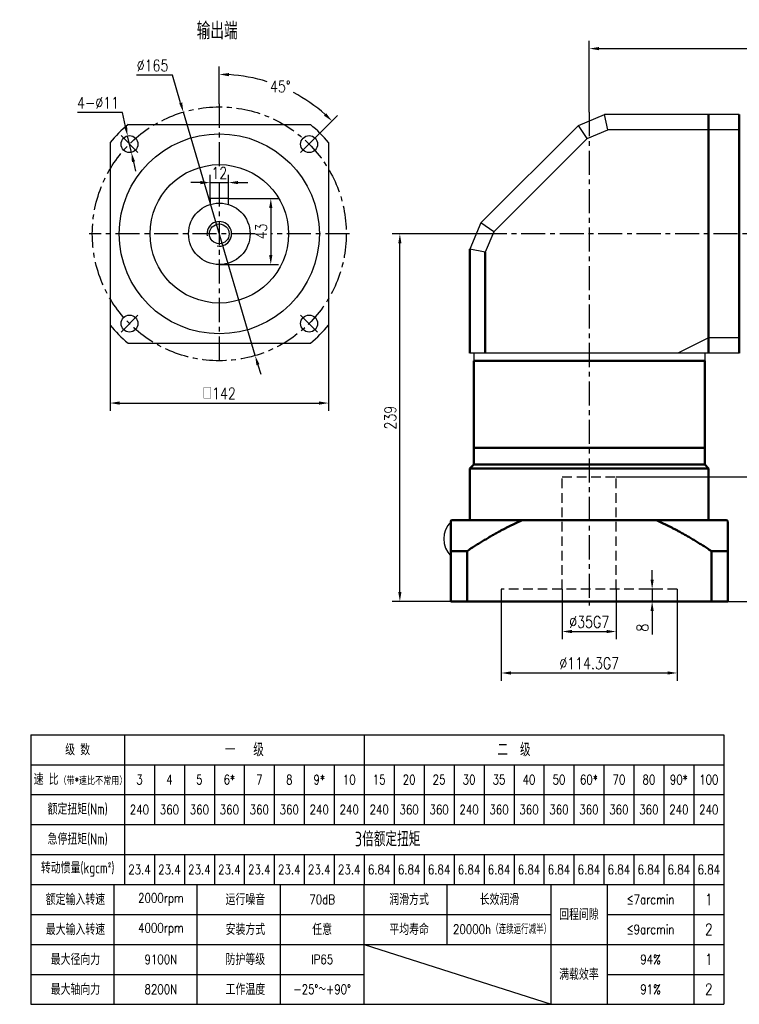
# Model space of a CAD drawing. Header units: inches. Extents: x 55 to 1027, y 12 to 695.
# Tile 1 of 3: x 55 to 523, y 12 to 652. Entities that reach past the tile are written whole.
import ezdxf

# ---------------------------------------------------------------- set-up
doc = ezdxf.new("R2010")
doc.units = ezdxf.units.IN
doc.header["$LTSCALE"] = 25
doc.header["$MEASUREMENT"] = 0
for name, pattern in [('CENTER', [2, 1.25, -0.25, 0.25, -0.25]), ('HIDDEN', [0.375, 0.25, -0.125]), ('实线', [0])]:
    doc.linetypes.add(name, pattern=pattern)
for name, color, linetype in [('1轮廓实线层', 7, 'Continuous'), ('2细线层', 4, 'Continuous'), ('3中心线层', 1, 'CENTER'), ('4虚线层', 6, 'HIDDEN'), ('6文字层', 3, 'Continuous'), ('7标注层', 4, 'Continuous')]:
    doc.layers.add(name, color=color, linetype=linetype)
doc.layers.add('可见 (ISO)', color=7, linetype='实线', lineweight=50)
doc.styles.add('PC_TEXTSTYLE', font='isocp.shx', dxfattribs={"width": 0.8, "bigfont": 'HZFS.SHX'})
doc.styles.add('TH_GBDIM', font='romans.shx', dxfattribs={"width": 0.8, "bigfont": 'gbcbig.shx'})
doc.dimstyles.new('直径标注A3', dxfattribs={"dimscale": 2.5, "dimtxt": 3.5, "dimasz": 3, "dimexe": 2, "dimexo": 0.0625, "dimgap": 1, "dimtad": 1, "dimtih": 1, "dimtoh": 1, "dimdsep": 46, "dimtxsty": 'PC_TEXTSTYLE', "dimsah": 1, "dimcen": 0.09, "dimclrt": 3, "dimadec": 0, "dimazin": 0, "dimtfac": 0.7, "dimtmove": 0, "dimatfit": 0, "dimfxl": 1, "dimtzin": 0, "dimarcsym": 0})
doc.dimstyles.new('线性标注', dxfattribs={"dimscale": 2.5, "dimtxt": 2.5, "dimasz": 3, "dimexe": 2, "dimexo": 0, "dimgap": 1, "dimtad": 1, "dimdsep": 46, "dimtxsty": 'PC_TEXTSTYLE', "dimsah": 1, "dimcen": 0.09, "dimclrt": 3, "dimadec": 0, "dimazin": 2, "dimtfac": 0.7, "dimtix": 1, "dimtmove": 0, "dimatfit": 0, "dimfxl": 1, "dimtzin": 0, "dimarcsym": 0})
doc.dimstyles.new('角度标注', dxfattribs={"dimscale": 2.5, "dimtxt": 3.5, "dimasz": 3, "dimexe": 2, "dimexo": 0, "dimgap": 1, "dimtad": 1, "dimtih": 1, "dimtoh": 1, "dimdsep": 46, "dimtxsty": 'PC_TEXTSTYLE', "dimsah": 1, "dimcen": 0.09, "dimclrd": 4, "dimclrt": 3, "dimadec": 0, "dimazin": 0, "dimtfac": 0.7, "dimtmove": 0, "dimatfit": 0, "dimfxl": 1, "dimtzin": 0, "dimarcsym": 0})

# ---------------------------------------------------------------- blocks, each defined once
blk = doc.blocks.new('*D79')
at = {"layer": '7标注层', "color": 0, "lineweight": -2, "transparency": 16777216}
for p, q in [((113.95, 453.99), (113.95, 398.29)), ((255.95, 453.99), (255.95, 398.29)), ((120.2, 403.29), (249.7, 403.29))]:
    blk.add_line(p, q, dxfattribs=at)
at = {"layer": '7标注层', "color": 0, "transparency": 16777216}
for points in [[(120.2, 404.33), (120.2, 402.25), (113.95, 403.29)], [(249.7, 404.33), (249.7, 402.25), (255.95, 403.29)]]:
    blk.add_solid(points, dxfattribs=at)
at = {"layer": 'Defpoints', "color": 0, "transparency": 16777216}
for p in [(113.95, 453.99), (255.95, 453.99), (255.95, 403.29)]:
    blk.add_point(p, dxfattribs=at)
at = {"layer": '7标注层', "color": 3, "transparency": 16777216, "insert": (184.95, 409.54), "char_height": 7.5, "attachment_point": 5, "style": 'TH_GBDIM'}
blk.add_mtext('{□}142', dxfattribs=at)
blk = doc.blocks.new('*D80')
at = {"layer": '7标注层', "color": 0, "lineweight": -2, "transparency": 16777216}
for p, q in [((178.95, 536.28), (178.95, 551.58)), ((190.95, 536.28), (190.95, 551.58)), ((172.7, 546.58), (166.45, 546.58)), ((178.95, 546.58), (190.95, 546.58)), ((197.2, 546.58), (203.45, 546.58))]:
    blk.add_line(p, q, dxfattribs=at)
at = {"layer": '7标注层', "color": 0, "transparency": 16777216}
for points in [[(172.7, 547.63), (172.7, 545.54), (178.95, 546.58)], [(197.2, 547.63), (197.2, 545.54), (190.95, 546.58)]]:
    blk.add_solid(points, dxfattribs=at)
at = {"layer": 'Defpoints', "color": 0, "transparency": 16777216}
for p in [(190.95, 546.58), (178.95, 536.28), (190.95, 536.28)]:
    blk.add_point(p, dxfattribs=at)
at = {"layer": '7标注层', "color": 3, "transparency": 16777216, "insert": (184.95, 552.83), "char_height": 7.5, "attachment_point": 5, "style": 'TH_GBDIM'}
blk.add_mtext('12', dxfattribs=at)
blk = doc.blocks.new('*D81')
at = {"layer": '7标注层', "color": 0, "lineweight": -2, "transparency": 16777216}
for p, q in [((190.95, 536.28), (223.41, 536.28)), ((218.41, 530.03), (218.41, 499.53)), ((184.95, 493.28), (223.41, 493.28))]:
    blk.add_line(p, q, dxfattribs=at)
at = {"layer": '7标注层', "color": 0, "transparency": 16777216}
for points in [[(217.36, 530.03), (219.45, 530.03), (218.41, 536.28)], [(217.36, 499.53), (219.45, 499.53), (218.41, 493.28)]]:
    blk.add_solid(points, dxfattribs=at)
at = {"layer": 'Defpoints', "color": 0, "transparency": 16777216}
for p in [(190.95, 536.28), (184.95, 493.28), (218.41, 493.28)]:
    blk.add_point(p, dxfattribs=at)
at = {"layer": '7标注层', "color": 3, "transparency": 16777216, "insert": (212.16, 514.78), "char_height": 7.5, "attachment_point": 5, "rotation": 90, "style": 'TH_GBDIM'}
blk.add_mtext('43', dxfattribs=at)
blk = doc.blocks.new('*D82')
at = {"layer": '7标注层', "color": 0, "lineweight": -2, "transparency": 16777216}
for p, q in [((154.52, 616.44), (131.16, 616.44)), ((159.84, 598.4), (154.52, 616.44)), ((208.29, 434.15), (161.61, 592.41)), ((210.06, 428.15), (211.83, 422.16))]:
    blk.add_line(p, q, dxfattribs=at)
at = {"layer": '7标注层', "color": 0, "transparency": 16777216}
for points in [[(160.84, 598.69), (158.84, 598.11), (161.61, 592.41)], [(211.06, 428.45), (209.06, 427.86), (208.29, 434.15)]]:
    blk.add_solid(points, dxfattribs=at)
at = {"layer": 'Defpoints', "color": 0, "transparency": 16777216}
for p in [(161.61, 592.41), (208.29, 434.15)]:
    blk.add_point(p, dxfattribs=at)
at = {"layer": '7标注层', "color": 3, "transparency": 16777216, "insert": (141.59, 622.69), "char_height": 7.5, "attachment_point": 5, "style": 'TH_GBDIM'}
blk.add_mtext('∅165', dxfattribs=at)
blk = doc.blocks.new('*D83')
at = {"layer": '7标注层', "color": 0, "lineweight": -2, "transparency": 16777216}
for p, q in [((184.95, 597.8), (184.95, 621.94)), ((248.77, 577.09), (261.79, 590.11))]:
    blk.add_line(p, q, dxfattribs=at)
at = {"layer": '7标注层', "color": 4, "lineweight": -2, "transparency": 16777216}
for start, end in [(72.50112, 86.54503), (48.45497, 62.3105)]:
    blk.add_arc((184.95, 513.28), 103.66, start, end, dxfattribs=at)
at = {"layer": '7标注层', "color": 4, "transparency": 16777216}
for points in [[(191.17, 615.71), (191.23, 617.79), (184.95, 616.94)], [(254.41, 591.62), (252.99, 590.1), (258.25, 586.58)]]:
    blk.add_solid(points, dxfattribs=at)
at = {"layer": 'Defpoints', "color": 0, "transparency": 16777216}
for p in [(236.78, 603.05), (184.95, 597.8), (248.77, 577.09), (237.81, 566.13), (184.95, 428.75)]:
    blk.add_point(p, dxfattribs=at)
at = {"layer": '7标注层', "color": 3, "transparency": 16777216, "insert": (224.62, 609.05), "char_height": 7.5, "attachment_point": 5, "style": 'TH_GBDIM'}
blk.add_mtext('45°', dxfattribs=at)
blk = doc.blocks.new('*D84')
at = {"layer": '7标注层', "color": 0, "lineweight": -2, "transparency": 16777216}
for p, q in [((121.98, 592.17), (92.91, 592.17)), ((124.03, 583.08), (121.98, 592.17)), ((127.82, 566.25), (125.4, 576.98)), ((129.2, 560.15), (130.57, 554.05))]:
    blk.add_line(p, q, dxfattribs=at)
at = {"layer": '7标注层', "color": 0, "transparency": 16777216}
for points in [[(125.04, 583.3), (123.01, 582.85), (125.4, 576.98)], [(130.22, 560.38), (128.18, 559.92), (127.82, 566.25)]]:
    blk.add_solid(points, dxfattribs=at)
at = {"layer": 'Defpoints', "color": 0, "transparency": 16777216}
for p in [(125.4, 576.98), (127.82, 566.25)]:
    blk.add_point(p, dxfattribs=at)
at = {"layer": '7标注层', "color": 3, "transparency": 16777216, "insert": (106.19, 598.42), "char_height": 7.5, "attachment_point": 5, "style": 'TH_GBDIM'}
blk.add_mtext('4-∅11', dxfattribs=at)
blk = doc.blocks.new('*D89')
at = {"layer": '7标注层', "color": 0, "lineweight": -2, "transparency": 16777216}
for p, q in [((425.29, 592.33), (425.29, 638.66)), ((431.54, 633.66), (684.54, 633.66)), ((690.79, 513.28), (690.79, 638.66))]:
    blk.add_line(p, q, dxfattribs=at)
at = {"layer": '7标注层', "color": 0, "transparency": 16777216}
for points in [[(431.54, 634.7), (431.54, 632.62), (425.29, 633.66)], [(684.54, 634.7), (684.54, 632.62), (690.79, 633.66)]]:
    blk.add_solid(points, dxfattribs=at)
at = {"layer": 'Defpoints', "color": 0, "transparency": 16777216}
for p in [(690.79, 633.66), (425.29, 592.33), (690.79, 513.28)]:
    blk.add_point(p, dxfattribs=at)
at = {"layer": '7标注层', "color": 3, "transparency": 16777216, "insert": (558.04, 639.91), "char_height": 7.5, "attachment_point": 5, "style": 'TH_GBDIM'}
blk.add_mtext('265.5', dxfattribs=at)
blk = doc.blocks.new('*D107')
at = {"layer": '7标注层', "color": 0, "lineweight": -2, "transparency": 16777216}
for p, q in [((466.16, 288.53), (466.16, 294.78)), ((467.2, 282.28), (461.16, 282.28)), ((466.16, 282.28), (466.16, 274.28)), ((467.2, 274.28), (461.16, 274.28)), ((466.16, 268.03), (466.16, 252.78))]:
    blk.add_line(p, q, dxfattribs=at)
at = {"layer": '7标注层', "color": 0, "transparency": 16777216}
for points in [[(465.12, 288.53), (467.2, 288.53), (466.16, 282.28)], [(465.12, 268.03), (467.2, 268.03), (466.16, 274.28)]]:
    blk.add_solid(points, dxfattribs=at)
at = {"layer": 'Defpoints', "color": 0, "transparency": 16777216}
for p in [(466.16, 282.28), (467.2, 282.28), (467.2, 274.28)]:
    blk.add_point(p, dxfattribs=at)
at = {"layer": '7标注层', "color": 3, "transparency": 16777216, "insert": (459.91, 257.28), "char_height": 7.5, "attachment_point": 5, "rotation": 90, "style": 'TH_GBDIM'}
blk.add_mtext('8', dxfattribs=at)
blk = doc.blocks.new('*D108')
at = {"layer": '7标注层', "color": 0, "lineweight": -2, "transparency": 16777216}
for p, q in [((442.79, 355.28), (546.63, 355.28)), ((541.63, 280.53), (541.63, 349.03)), ((515.29, 274.28), (546.63, 274.28))]:
    blk.add_line(p, q, dxfattribs=at)
at = {"layer": '7标注层', "color": 0, "transparency": 16777216}
for points in [[(540.59, 349.03), (542.68, 349.03), (541.63, 355.28)], [(540.59, 280.53), (542.68, 280.53), (541.63, 274.28)]]:
    blk.add_solid(points, dxfattribs=at)
at = {"layer": 'Defpoints', "color": 0, "transparency": 16777216}
for p in [(442.79, 355.28), (541.63, 355.28), (515.29, 274.28)]:
    blk.add_point(p, dxfattribs=at)
at = {"layer": '7标注层', "color": 3, "transparency": 16777216, "insert": (535.38, 314.78), "char_height": 7.5, "attachment_point": 5, "rotation": 90, "style": 'TH_GBDIM'}
blk.add_mtext('81', dxfattribs=at)
blk = doc.blocks.new('*D109')
at = {"layer": '7标注层', "color": 0, "lineweight": -2, "transparency": 16777216}
for p, q in [((407.79, 282.28), (407.79, 249.79)), ((442.79, 282.28), (442.79, 249.79)), ((414.04, 254.79), (436.54, 254.79))]:
    blk.add_line(p, q, dxfattribs=at)
at = {"layer": '7标注层', "color": 0, "transparency": 16777216}
for points in [[(414.04, 255.83), (414.04, 253.75), (407.79, 254.79)], [(436.54, 255.83), (436.54, 253.75), (442.79, 254.79)]]:
    blk.add_solid(points, dxfattribs=at)
at = {"layer": 'Defpoints', "color": 0, "transparency": 16777216}
for p in [(407.79, 282.28), (442.79, 282.28), (442.79, 254.79)]:
    blk.add_point(p, dxfattribs=at)
at = {"layer": '7标注层', "color": 3, "transparency": 16777216, "insert": (425.29, 261.04), "char_height": 7.5, "attachment_point": 5, "style": 'TH_GBDIM'}
blk.add_mtext('%%C35G7', dxfattribs=at)
blk = doc.blocks.new('*D110')
at = {"layer": '7标注层', "color": 0, "lineweight": -2, "transparency": 16777216}
for p, q in [((368.14, 278.28), (368.14, 222.84)), ((482.44, 278.28), (482.44, 222.84)), ((374.39, 227.84), (476.19, 227.84))]:
    blk.add_line(p, q, dxfattribs=at)
at = {"layer": '7标注层', "color": 0, "transparency": 16777216}
for points in [[(374.39, 228.88), (374.39, 226.8), (368.14, 227.84)], [(476.19, 228.88), (476.19, 226.8), (482.44, 227.84)]]:
    blk.add_solid(points, dxfattribs=at)
at = {"layer": 'Defpoints', "color": 0, "transparency": 16777216}
for p in [(368.14, 278.28), (482.44, 278.28), (482.44, 227.84)]:
    blk.add_point(p, dxfattribs=at)
at = {"layer": '7标注层', "color": 3, "transparency": 16777216, "insert": (425.29, 234.09), "char_height": 7.5, "attachment_point": 5, "style": 'TH_GBDIM'}
blk.add_mtext('%%C114.3G7', dxfattribs=at)
blk = doc.blocks.new('*D111')
at = {"layer": '7标注层', "color": 0, "lineweight": -2, "transparency": 16777216}
for p, q in [((368.44, 513.28), (297.27, 513.28)), ((302.27, 280.53), (302.27, 507.03)), ((335.29, 274.28), (297.27, 274.28))]:
    blk.add_line(p, q, dxfattribs=at)
at = {"layer": '7标注层', "color": 0, "transparency": 16777216}
for points in [[(301.23, 507.03), (303.31, 507.03), (302.27, 513.28)], [(301.23, 280.53), (303.31, 280.53), (302.27, 274.28)]]:
    blk.add_solid(points, dxfattribs=at)
at = {"layer": 'Defpoints', "color": 0, "transparency": 16777216}
for p in [(302.27, 513.28), (368.44, 513.28), (335.29, 274.28)]:
    blk.add_point(p, dxfattribs=at)
at = {"layer": '7标注层', "color": 3, "transparency": 16777216, "insert": (296.02, 393.78), "char_height": 7.5, "attachment_point": 5, "rotation": 90, "style": 'TH_GBDIM'}
blk.add_mtext('239', dxfattribs=at)
blk = doc.blocks.new('A$C3FFB01F4')
at = {"layer": '1轮廓实线层'}
blk.add_line((0, 0), (22.39, 0), dxfattribs=at)
blk.add_arc((11.2, -11.78), 16.25, 46.4688, 133.5312, dxfattribs=at)
blk = doc.blocks.new('1421421421423')
at = {"layer": '1轮廓实线层'}
for p, q in [((25, 69.8), (191.5, 69.8)), ((25, 69.8), (25, 5)), ((105.1, 69.8), (105.1, 48.2)), ((191.5, 69.8), (191.5, 5)), ((25, 62.6), (191.5, 62.6)), ((105.1, 41), (105.1, 33.8)), ((25, 33.8), (191.5, 33.8)), ((25, 5), (191.5, 5))]:
    blk.add_line(p, q, dxfattribs=at)
at = {"layer": '2细线层'}
for p, q in [((47.5, 69.8), (47.5, 33.8)), ((54.7, 62.6), (54.7, 48.2)), ((61.9, 62.6), (61.9, 48.2)), ((69.1, 62.6), (69.1, 48.2)), ((76.3, 62.6), (76.3, 48.2)), ((83.5, 62.6), (83.5, 48.2)), ((90.7, 62.6), (90.7, 48.2)), ((97.9, 62.6), (97.9, 48.2)), ((105.1, 62.6), (105.1, 48.2)), ((112.3, 62.6), (112.3, 48.2)), ((112.3, 62.6), (112.3, 48.2)), ((119.5, 62.6), (119.5, 48.2)), ((126.7, 62.6), (126.7, 48.2)), ((126.7, 62.6), (126.7, 48.2)), ((133.9, 62.6), (133.9, 48.2)), ((141.1, 62.6), (141.1, 48.2)), ((148.3, 62.6), (148.3, 48.2)), ((148.3, 62.6), (148.3, 48.2)), ((155.5, 62.6), (155.5, 48.2)), ((162.7, 62.6), (162.7, 48.2)), ((169.9, 62.6), (169.9, 48.2)), ((177.1, 62.6), (177.1, 48.2)), ((184.3, 62.6), (184.3, 48.2)), ((25, 55.4), (191.5, 55.4)), ((25, 48.2), (191.5, 48.2)), ((25, 48.2), (191.5, 48.2)), ((25, 41), (191.5, 41)), ((54.7, 41), (54.7, 33.8)), ((61.9, 41), (61.9, 33.8)), ((69.1, 41), (69.1, 33.8)), ((76.3, 41), (76.3, 33.8)), ((83.5, 41), (83.5, 33.8)), ((90.7, 41), (90.7, 33.8)), ((97.9, 41), (97.9, 33.8)), ((105.1, 41), (105.1, 33.8)), ((112.3, 41), (112.3, 33.8)), ((112.3, 41), (112.3, 33.8)), ((119.5, 41), (119.5, 33.8)), ((126.7, 41), (126.7, 33.8)), ((126.7, 41), (126.7, 33.8)), ((133.9, 41), (133.9, 33.8)), ((141.1, 41), (141.1, 33.8)), ((148.3, 41), (148.3, 33.8)), ((148.3, 41), (148.3, 33.8)), ((155.5, 41), (155.5, 33.8)), ((162.7, 41), (162.7, 33.8)), ((169.9, 41), (169.9, 33.8)), ((177.1, 41), (177.1, 33.8)), ((184.3, 41), (184.3, 5)), ((45, 5), (45, 33.8)), ((65, 5), (65, 33.8)), ((85, 5), (85, 33.8)), ((105.1, 5), (105.1, 33.8)), ((125, 19.4), (125, 33.8)), ((150, 5), (150, 33.8)), ((163.49, 33.8), (163.49, 5)), ((25, 26.6), (149.87, 26.6)), ((163.49, 26.6), (191.5, 26.6)), ((25, 19.4), (191.5, 19.4)), ((105.1, 19.4), (150, 5)), ((25, 12.2), (105, 12.2)), ((163.49, 12.2), (191.5, 12.2))]:
    blk.add_line(p, q, dxfattribs=at)
at = {"layer": '6文字层'}
for s, width, heights, insert, char_height, attachment_point, style in [('级 数', 25, [0], (36.25, 66.2), 2.7, 5, 'PC_TEXTSTYLE'), ('一   级', 64, [0], (76.3, 66.2), 3.15, 5, 'PC_TEXTSTYLE'), ('二  级', 128, [0], (141.1, 66.2), 3.15, 5, 'PC_TEXTSTYLE'), ('速 比{\\H0.66667x;（带\\Fromans,gbcbig|c134;*\\Fisocp,hzfs|c134;速比不常用）}', 52.9027, [0], (36.95, 59.06), 2.7, 5, 'PC_TEXTSTYLE'), ('3', 8, [0], (51.1, 59), 2.25, 5, 'TH_GBDIM'), ('4', 8, [0], (58.3, 59), 2.25, 5, 'TH_GBDIM'), ('5', 8, [0], (65.5, 59), 2.25, 5, 'TH_GBDIM'), ('6*', 8, [0], (72.7, 59), 2.25, 5, 'TH_GBDIM'), ('7', 8, [0], (79.9, 59), 2.25, 5, 'TH_GBDIM'), ('8', 8, [0], (87.1, 59), 2.25, 5, 'TH_GBDIM'), ('9*', 8, [0], (94.3, 59), 2.25, 5, 'TH_GBDIM'), ('10', 8, [0], (101.5, 59), 2.25, 5, 'TH_GBDIM'), ('15', 8, [0], (108.7, 59), 2.25, 5, 'TH_GBDIM'), ('20', 8, [0], (115.9, 59), 2.25, 5, 'TH_GBDIM'), ('25', 8, [0], (123.1, 59), 2.25, 5, 'TH_GBDIM'), ('30', 8, [0], (130.3, 59), 2.25, 5, 'TH_GBDIM'), ('35', 8, [0], (137.5, 59), 2.25, 5, 'TH_GBDIM'), ('40', 8, [0], (144.7, 59), 2.25, 5, 'TH_GBDIM'), ('50', 8, [0], (151.9, 59), 2.25, 5, 'TH_GBDIM'), ('60*', 8, [0], (159.1, 59), 2.25, 5, 'TH_GBDIM'), ('70', 8, [0], (166.3, 59), 2.25, 5, 'TH_GBDIM'), ('80', 8, [0], (173.5, 59), 2.25, 5, 'TH_GBDIM'), ('90*', 8, [0], (180.7, 59), 2.25, 5, 'TH_GBDIM'), ('100', 8, [0], (187.9, 59), 2.25, 5, 'TH_GBDIM'), ('额定扭矩(Nm)', 47.388, [0], (36.25, 51.8), 2.7, 5, 'PC_TEXTSTYLE'), ('240', 8, [0], (51.1, 51.8), 2.25, 5, 'TH_GBDIM'), ('360', 8, [0], (58.3, 51.8), 2.25, 5, 'TH_GBDIM'), ('360', 8, [0], (65.5, 51.8), 2.25, 5, 'TH_GBDIM'), ('360', 8, [0], (72.7, 51.8), 2.25, 5, 'TH_GBDIM'), ('360', 8, [0], (79.9, 51.8), 2.25, 5, 'TH_GBDIM'), ('360', 8, [0], (87.1, 51.8), 2.25, 5, 'TH_GBDIM'), ('240', 8, [0], (94.3, 51.8), 2.25, 5, 'TH_GBDIM'), ('240', 8, [0], (101.5, 51.8), 2.25, 5, 'TH_GBDIM'), ('240', 8, [0], (108.7, 51.8), 2.25, 5, 'TH_GBDIM'), ('360', 8, [2.25], (115.9, 51.8), 2.25, 5, 'TH_GBDIM'), ('360', 8, [3.6], (123.1, 51.8), 2.25, 5, 'TH_GBDIM'), ('240', 8, [0], (130.3, 51.8), 2.25, 5, 'TH_GBDIM'), ('360', 8, [3.6], (137.5, 51.8), 2.25, 5, 'TH_GBDIM'), ('360', 8, [0], (144.7, 51.8), 2.25, 5, 'TH_GBDIM'), ('360', 8, [0], (151.9, 51.8), 2.25, 5, 'TH_GBDIM'), ('360', 8, [0], (159.1, 51.8), 2.25, 5, 'TH_GBDIM'), ('360', 8, [0], (166.3, 51.8), 2.25, 5, 'TH_GBDIM'), ('360', 8, [0], (173.5, 51.8), 2.25, 5, 'TH_GBDIM'), ('240', 8, [0], (180.7, 51.8), 2.25, 5, 'TH_GBDIM'), ('240', 8, [0], (187.9, 51.8), 2.25, 5, 'TH_GBDIM'), ('急停扭矩(Nm)', 35.9, [0], (36.25, 44.6), 2.7, 5, 'PC_TEXTSTYLE'), ('\\pi71.731;3倍额定扭矩', 160.4545, [0], (31.11, 46.47), 3.5, 1, 'PC_TEXTSTYLE'), ('转动惯量(kgcm²)', 39.53, [0], (36.25, 37.4), 2.7, 5, 'PC_TEXTSTYLE'), ('23.4', 8, [0], (51.1, 37.4), 2.25, 5, 'TH_GBDIM'), ('23.4', 8, [0], (58.3, 37.4), 2.25, 5, 'TH_GBDIM'), ('23.4', 8, [0], (65.5, 37.4), 2.25, 5, 'TH_GBDIM'), ('23.4', 8, [0], (72.7, 37.4), 2.25, 5, 'TH_GBDIM'), ('23.4', 8, [2.25], (79.9, 37.4), 2.25, 5, 'TH_GBDIM'), ('23.4', 8, [0], (87.1, 37.4), 2.25, 5, 'TH_GBDIM'), ('23.4', 8, [0], (94.3, 37.4), 2.25, 5, 'TH_GBDIM'), ('23.4', 8, [0], (101.5, 37.4), 2.25, 5, 'TH_GBDIM'), ('6.84', 9.76, [0], (108.7, 37.4), 2.25, 5, 'TH_GBDIM'), ('6.84', 8, [0], (115.9, 37.4), 2.25, 5, 'TH_GBDIM'), ('6.84', 8, [0], (123.1, 37.4), 2.25, 5, 'TH_GBDIM'), ('6.84', 8, [0], (130.3, 37.4), 2.25, 5, 'TH_GBDIM'), ('6.84', 8, [0], (137.5, 37.4), 2.25, 5, 'TH_GBDIM'), ('6.84', 8, [0], (144.7, 37.4), 2.25, 5, 'TH_GBDIM'), ('6.84', 8, [0], (151.9, 37.4), 2.25, 5, 'TH_GBDIM'), ('6.84', 8, [0], (159.1, 37.4), 2.25, 5, 'TH_GBDIM'), ('6.84', 8, [0], (166.3, 37.4), 2.25, 5, 'TH_GBDIM'), ('6.84', 8, [0], (173.5, 37.4), 2.25, 5, 'TH_GBDIM'), ('6.84', 8, [0], (180.7, 37.4), 2.25, 5, 'TH_GBDIM'), ('6.84', 8, [0], (187.9, 37.4), 2.25, 5, 'TH_GBDIM'), ('额定输入转速', 32.8663, [0], (35.72, 30.2), 2.7, 5, 'PC_TEXTSTYLE'), ('2000rpm', 27.125, [0], (56.25, 30.2), 2.25, 5, 'TH_GBDIM'), ('运行噪音', 27.125, [0], (76.55, 30.2), 2.7, 5, 'PC_TEXTSTYLE'), ('70dB', 27.125, [0], (95, 30.2), 2.25, 5, 'TH_GBDIM'), ('润滑方式', 27.125, [0], (115.89, 30.2), 2.7, 5, 'PC_TEXTSTYLE'), ('长效润滑', 27.125, [0], (137.6, 30.2), 2.7, 5, 'PC_TEXTSTYLE'), ('{\\H0.5x;≤7arcmin}', 33.2075, [0], (173.89, 30.2), 4.5, 5, 'TH_GBDIM'), ('1', 8, [0], (187.9, 30.2), 2.7, 5, 'TH_GBDIM'), ('回程间隙', 23.125, [0], (156.69, 26.6), 2.7, 5, 'PC_TEXTSTYLE'), ('最大输入转速', 32.8663, [0], (35.72, 23), 2.7, 5, 'PC_TEXTSTYLE'), ('4000rpm', 27.125, [0], (56.25, 23), 2.25, 5, 'TH_GBDIM'), ('安装方式', 27.125, [0], (76.55, 23), 2.7, 5, 'PC_TEXTSTYLE'), ('任意', 27.125, [0], (95, 23), 2.7, 5, 'PC_TEXTSTYLE'), ('平均寿命', 27.125, [0], (115.89, 23), 2.7, 5, 'PC_TEXTSTYLE'), ('20000h（连续运行减半）', 46.8318, [0], (138.22, 23), 2.25, 5, 'TH_GBDIM'), ('{\\H0.5x;≤9arcmin}', 33.2075, [0], (173.89, 23), 4.5, 5, 'TH_GBDIM'), ('2', 8, [0], (187.9, 23), 2.7, 5, 'TH_GBDIM'), ('最大径向力', 27.125, [0], (35.72, 15.8), 2.7, 5, 'PC_TEXTSTYLE'), ('9100N', 27.125, [0], (56.25, 15.8), 2.25, 5, 'TH_GBDIM'), ('防护等级', 27.125, [0], (76.55, 15.8), 2.7, 5, 'PC_TEXTSTYLE'), ('IP65', 27.125, [0], (95, 15.8), 2.25, 5, 'TH_GBDIM'), ('{\\H0.5x;94%}', 23.125, [0], (173.89, 15.8), 4.5, 5, 'TH_GBDIM'), ('1', 8, [0], (187.9, 15.8), 2.7, 5, 'TH_GBDIM'), ('满载效率', 23.125, [0], (156.69, 12.2), 2.7, 5, 'PC_TEXTSTYLE'), ('最大轴向力', 27.125, [0], (35.72, 8.6), 2.7, 5, 'PC_TEXTSTYLE'), ('8200N', 27.125, [0], (56.25, 8.6), 2.25, 5, 'TH_GBDIM'), ('工作温度', 27.125, [0], (76.55, 8.6), 2.7, 5, 'PC_TEXTSTYLE'), ('-25°～+90°', 34.5764, [0], (95, 8.6), 2.25, 5, 'TH_GBDIM'), ('{\\H0.5x;91%}', 23.125, [0], (173.89, 8.6), 4.5, 5, 'TH_GBDIM'), ('2', 8, [0], (187.9, 8.6), 2.7, 5, 'TH_GBDIM')]:
    blk.add_mtext_dynamic_manual_height_columns(s, width=width, gutter_width=25, heights=heights, dxfattribs=dict(at, insert=insert, char_height=char_height, attachment_point=attachment_point, style=style))

msp = doc.modelspace()

# ---------------------------------------------------------------- linework, layer by layer
at = {"layer": '1轮廓实线层', "ltscale": 0.5}
for p, q in [((418.222, 583.706), (435.293, 590.777)), ((522.793, 590.777), (435.293, 590.777)), ((423.886, 575.229), (437.282, 580.777)), ((522.793, 580.777), (437.282, 580.777)), ((522.793, 445.777), (502.793, 445.777)), ((522.793, 435.777), (347.793, 435.777)), ((500.293, 430.777), (350.293, 430.777))]:
    msp.add_line(p, q, dxfattribs=at)
at = {"layer": '1轮廓实线层'}
for p, q in [((437.282, 580.777), (435.293, 590.777)), ((125.661, 584.277), (244.24, 584.277)), ((354.864, 520.348), (418.222, 583.706)), ((423.886, 575.229), (418.222, 583.706)), ((113.951, 572.567), (113.951, 453.988)), ((255.951, 572.567), (255.951, 453.988)), ((363.341, 514.684), (423.886, 575.229)), ((190.951, 536.277), (178.951, 536.277)), ((178.951, 536.277), (178.951, 532.356)), ((190.951, 532.356), (190.951, 536.277)), ((363.341, 514.684), (354.864, 520.348)), ((357.793, 501.288), (347.793, 503.277)), ((125.661, 442.277), (244.24, 442.277)), ((502.793, 445.777), (482.793, 435.777)), ((350.293, 435.777), (350.293, 430.777)), ((500.293, 435.777), (500.293, 430.777))]:
    msp.add_line(p, q, dxfattribs=at)
at = {"layer": '1轮廓实线层', "ltscale": 1.31579}
for p, q in [((354.864, 520.348), (347.793, 503.277)), ((363.341, 514.684), (357.793, 501.288))]:
    msp.add_line(p, q, dxfattribs=at)
at = {"layer": '1轮廓实线层'}
for centre, radius in [((184.951, 513.277), 65), ((126.614, 571.614), 5.5), ((243.287, 571.614), 5.5), ((184.951, 513.277), 45), ((184.951, 513.277), 20), ((184.951, 513.277), 6.4), ((126.614, 454.941), 5.5), ((243.287, 454.941), 5.5)]:
    msp.add_circle(centre, radius, dxfattribs=at)
for start, end in [(129.864042, 140.135958), (39.864042, 50.135958), (219.864042, 230.135958), (309.864042, 320.135958)]:
    msp.add_arc((184.951, 513.277), 92.5, start, end, dxfattribs=at)
at = {"layer": '2细线层'}
msp.add_arc((184.951, 513.277), 8, 260, 190, dxfattribs=at)
at = {"layer": '3中心线层', "ltscale": 0.5}
for p, q in [((184.951, 597.803), (184.951, 557.23)), ((425.293, 592.328), (425.293, 271.66)), ((132.094, 566.134), (121.134, 577.094)), ((237.807, 566.134), (248.767, 577.094)), ((184.951, 546.585), (184.951, 428.752)), ((208.19, 513.277), (100.425, 513.277)), ((269.476, 513.277), (218.405, 513.277)), ((696.731, 513.277), (345.321, 513.277)), ((132.094, 460.421), (121.134, 449.461)), ((237.807, 460.421), (248.767, 449.461))]:
    msp.add_line(p, q, dxfattribs=at)
msp.add_circle((184.951, 513.277), 82.5, dxfattribs=at)
at = {"layer": '4虚线层'}
for p, q in [((407.793, 282.277), (407.793, 355.277)), ((407.793, 355.277), (442.793, 355.277)), ((442.793, 282.277), (442.793, 355.277)), ((482.443, 282.277), (368.143, 282.277)), ((368.143, 282.277), (368.143, 274.277)), ((482.443, 282.277), (482.443, 274.277))]:
    msp.add_line(p, q, dxfattribs=at)
at = {"layer": '可见 (ISO)', "ltscale": 1.31579}
for p, q in [((502.793, 435.777), (502.793, 590.777)), ((522.793, 435.777), (522.793, 590.777)), ((347.793, 435.777), (347.793, 503.277)), ((357.793, 435.777), (357.793, 501.288)), ((350.293, 430.777), (500.293, 430.777)), ((350.293, 430.777), (350.293, 363.277)), ((500.293, 430.777), (500.293, 363.277)), ((350.293, 374.277), (500.293, 374.277)), ((350.293, 373.277), (350.293, 363.277)), ((500.293, 373.277), (500.293, 363.277)), ((350.293, 363.277), (347.793, 360.777)), ((502.793, 360.777), (347.793, 360.777)), ((347.793, 360.777), (347.793, 327.277)), ((350.293, 363.277), (500.293, 363.277)), ((500.293, 363.277), (502.793, 360.777)), ((502.793, 360.777), (502.793, 327.277)), ((425.293, 327.277), (336.293, 327.277)), ((514.293, 327.277), (425.293, 327.277)), ((335.293, 274.277), (335.293, 326.277)), ((335.293, 274.277), (335.293, 307.077)), ((335.293, 307.077), (345.92, 307.077)), ((345.92, 307.077), (345.92, 274.277)), ((504.665, 274.277), (504.665, 307.077)), ((504.665, 307.077), (515.293, 307.077)), ((515.293, 307.077), (515.293, 274.277)), ((504.665, 274.277), (335.293, 274.277)), ((504.665, 274.277), (515.293, 274.277))]:
    msp.add_line(p, q, dxfattribs=at)
for centre, start, end in [((336.293, 326.277), 90, 180), ((514.293, 326.277), 360, 90)]:
    msp.add_arc(centre, 1, start, end, dxfattribs=at)
for points, weights in [([(381.704, 327.077), (365.439, 319.987), (345.92, 307.077)], [1, 1.02709237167, 1.02700998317]), ([(504.665, 307.077), (485.147, 319.987), (468.882, 327.077)], [1.02700998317, 1.02709237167, 1]), ([(515.293, 326.277), (515.293, 319.292), (515.293, 307.077)], [1.00284133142, 1.02708793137, 1.02700998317])]:
    msp.add_rational_spline(points, weights, degree=2, dxfattribs=at)

# ---------------------------------------------------------------- block references
at = {"layer": '1轮廓实线层', "rotation": 90}
msp.add_blockref('A$C3FFB01F4', (335.293, 303.775), dxfattribs=at)
at = {"layer": '1轮廓实线层', "xscale": 2.704, "yscale": 2.704, "zscale": 2.704}
msp.add_blockref('1421421421423', (-5.1, -1.02), dxfattribs=at)

# ---------------------------------------------------------------- texts
at = {"layer": '6文字层', "insert": (170.251, 650.795), "char_height": 11.1111, "attachment_point": 1, "style": 'PC_TEXTSTYLE'}
msp.add_mtext_dynamic_manual_height_columns('输出端', width=40.7261, gutter_width=25, heights=[0], dxfattribs=at)

# ---------------------------------------------------------------- dimensions: what is measured, and where the dimension line sits
at = {"layer": '7标注层'}
for base, p1, p2, picture, middle in [((690.793, 633.659), (425.293, 592.328), (690.793, 513.277), '*D89', (558.043, 639.909)), ((190.951, 546.585), (178.951, 536.277), (190.951, 536.277), '*D80', (184.951, 552.835))]:
    dim = msp.add_linear_dim(base=base, p1=p1, p2=p2, dimstyle='线性标注', override={"dimtxt": 3, "dimasz": 2.5, "dimtxsty": 'TH_GBDIM', "dimadec": 2}, dxfattribs=at)
    dim.commit()
    dim.dimension.update_dxf_attribs({"geometry": picture, "text_midpoint": middle})
dim = msp.add_diameter_dim_2p(p1=(208.295, 434.149), p2=(161.606, 592.406), dimstyle='直径标注A3', override={"dimtxt": 3, "dimasz": 2.5, "dimtxsty": 'TH_GBDIM', "dimadec": 2}, dxfattribs=at)
dim.commit()
dim.dimension.update_dxf_attribs({"geometry": '*D82', "text_midpoint": (141.587, 616.441), "dimtype": 163})
dim = msp.add_angular_dim_2l(base=(236.782, 603.052), line1=((184.951, 597.803), (184.951, 428.752)), line2=((237.807, 566.134), (248.767, 577.094)), dimstyle='角度标注', override={"dimtxt": 3, "dimasz": 2.5, "dimgap": 1, "dimtad": 1, "dimjust": 0, "dimdec": 0, "dimlfac": 1, "dimtxsty": 'TH_GBDIM', "dimse1": 0, "dimse2": 0, "dimsd1": 0, "dimsd2": 0, "dimadec": 0}, dxfattribs=at)
dim.commit()
dim.dimension.update_dxf_attribs({"geometry": '*D83', "text_midpoint": (224.621, 609.05)})
dim = msp.add_diameter_dim_2p(p1=(127.824, 566.248), p2=(125.404, 576.979), text='4-<>', dimstyle='直径标注A3', override={"dimtxt": 3, "dimasz": 2.5, "dimtxsty": 'TH_GBDIM', "dimadec": 2}, dxfattribs=at)
dim.commit()
dim.dimension.update_dxf_attribs({"geometry": '*D84', "text_midpoint": (106.193, 592.167), "dimtype": 163})
for base, p1, p2, picture, middle in [((218.405, 493.277), (190.951, 536.277), (184.951, 493.277), '*D81', (212.155, 514.777)), ((302.273, 513.277), (335.293, 274.277), (368.44, 513.277), '*D111', (296.023, 393.777)), ((541.634, 355.277), (515.293, 274.277), (442.793, 355.277), '*D108', (535.384, 314.777))]:
    dim = msp.add_linear_dim(base=base, p1=p1, p2=p2, angle=90, dimstyle='线性标注', override={"dimtxt": 3, "dimasz": 2.5, "dimtxsty": 'TH_GBDIM', "dimadec": 2}, dxfattribs=at)
    dim.commit()
    dim.dimension.update_dxf_attribs({"geometry": picture, "text_midpoint": middle})
for base, p1, p2, text, picture, middle in [((255.951, 403.291), (113.951, 453.988), (255.951, 453.988), '{□}<>', '*D79', (184.951, 409.541)), ((442.793, 254.787), (407.793, 282.277), (442.793, 282.277), '%%C<>G7', '*D109', (425.293, 261.037)), ((482.443, 227.839), (368.143, 278.277), (482.443, 278.277), '%%C<>G7', '*D110', (425.293, 234.089))]:
    dim = msp.add_linear_dim(base=base, p1=p1, p2=p2, text=text, dimstyle='线性标注', override={"dimtxt": 3, "dimasz": 2.5, "dimtxsty": 'TH_GBDIM', "dimadec": 2}, dxfattribs=at)
    dim.commit()
    dim.dimension.update_dxf_attribs({"geometry": picture, "text_midpoint": middle})
dim = msp.add_linear_dim(base=(466.162, 282.277), p1=(467.203, 274.277), p2=(467.203, 282.277), angle=90, dimstyle='线性标注', override={"dimtxt": 3, "dimasz": 2.5, "dimtxsty": 'TH_GBDIM', "dimadec": 2}, dxfattribs=at)
dim.commit()
dim.dimension.update_dxf_attribs({"geometry": '*D107', "text_midpoint": (466.162, 257.277), "dimtype": 160})

doc.saveas('drawing.dxf')
